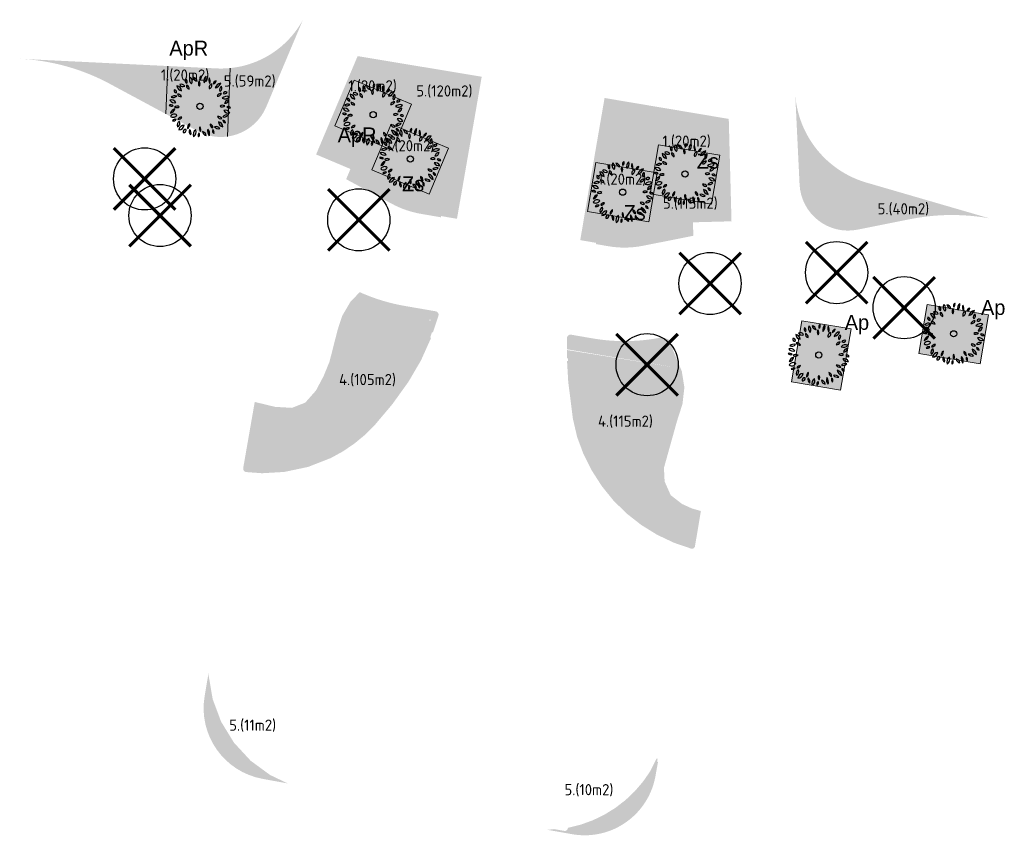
# Model space of a CAD drawing. Header units: metres. Extents: x 197542 to 199322, y 355606 to 356153.
# Tile 16 of 19: x 198723 to 198803, y 355985 to 356051. Entities that reach past the tile are written whole.
import ezdxf

# ---------------------------------------------------------------- set-up
doc = ezdxf.new("R2010")
doc.units = ezdxf.units.M
doc.layers.add('-bomen BRO 16-06-2011', color=6, linetype='Continuous')
doc.layers.add('N-WE-GR-BOOM', color=96, linetype='Continuous')
for name, color, linetype, lineweight in [('B-WE-GR-BOOM-S', 252, 'Continuous', 25), ('N-GV-GR-BEPLANTING_CULTUUR_VASTEPLANTEN-T', 1, 'Continuous', 35), ('N-WE-GR-G2C-A', 30, 'Continuous', 5), ('N-WE-GR-HEESTER-A', 86, 'Continuous', 18), ('N-WE-GR-ZAAIEN BERMEN-A', 61, 'Continuous', 5), ('V-WE-GR-BOOM-S', 10, 'Continuous', 25)]:
    doc.layers.add(name, color=color, linetype=linetype, lineweight=lineweight)
doc.layers.add('N-WE-GR-GRAS_BERM-A', color=7, linetype='Continuous', lineweight=18, true_color=0x8dd176)
doc.styles.add('ATT', font='romans.shx')
doc.styles.add('bomennummering', font='LCALLIG.TTF', dxfattribs={"height": 0.5})
doc.styles.add('NLCS-ISO', font='NLCS-ISO.ttf')

# ---------------------------------------------------------------- blocks, each defined once
blk = doc.blocks.new('12PPLT06')
at = {"color": 0, "linetype": 'ByBlock'}
blk.add_circle((-0.000255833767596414, 0.0006692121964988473), 0.05, dxfattribs=at)
for centre, radius, start, end in [((0.05000580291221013, 0.4504235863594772), 0.05243733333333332, 125.409332, 202.710088), ((-0.02874894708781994, 0.4729173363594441), 0.05243733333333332, 305.409332, 22.710088), ((0.1770898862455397, 0.4065607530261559), 0.1137750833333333, 133.811686, 194.307734), ((-0.01192153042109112, 0.4605457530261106), 0.1137750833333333, 313.811686, 14.307734), ((-0.3790860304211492, 0.2477432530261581), 0.081791, 3.318929, 83.19036499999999), ((-0.2877341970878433, 0.3336924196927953), 0.081791, 183.318929, 263.190365), ((-0.2982741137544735, 0.2994408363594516), 0.05821033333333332, 25.453651, 116.685197), ((-0.2718556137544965, 0.3764686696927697), 0.05821033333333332, 205.453651, 296.6851970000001), ((-0.1922265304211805, 0.4144898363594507), 0.04510308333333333, 146.815069, 244.019343), ((-0.2497319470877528, 0.3986316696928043), 0.04510308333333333, 326.815069, 64.019343), ((-0.1618326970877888, 0.3338885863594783), 0.05570899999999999, 168.806602, 257.639098), ((-0.2284075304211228, 0.2902852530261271), 0.05570899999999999, 348.806602, 77.639098), ((-0.0861073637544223, 0.4282650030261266), 0.08348141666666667, 149.473723, 231.758585), ((-0.209690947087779, 0.4051008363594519), 0.08348141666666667, 329.473723, 51.758585), ((-0.02870544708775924, 0.4858358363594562), 0.08172058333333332, 192.305955, 259.684897), ((-0.1231813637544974, 0.388018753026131), 0.08172058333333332, 12.305955, 79.68489699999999), ((0.04061563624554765, 0.3678615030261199), 0.06638033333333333, 145.524785, 220.832734), ((-0.06433119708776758, 0.3620330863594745), 0.06638033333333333, 325.524785, 40.83273399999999), ((0.2574144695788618, 0.4291249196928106), 0.1143496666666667, 163.464229, 212.790564), ((0.2042821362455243, 0.3047935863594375), 0.05733175, 103.891386, 198.903947), ((0.05166538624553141, 0.3997421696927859), 0.1143496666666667, 343.464229, 32.790564), ((0.1362783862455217, 0.3418740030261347), 0.05733175, 283.891386, 18.903947), ((0.1966333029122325, 0.4278707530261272), 0.0671975, 284.100357, 348.465016), ((0.2788443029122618, 0.3492606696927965), 0.0671975, 104.100357, 168.465016), ((0.3554936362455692, 0.2580414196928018), 0.1178019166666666, 100.300505, 160.447649), ((0.2234203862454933, 0.4133692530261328), 0.1178019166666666, 280.300505, 340.447649), ((0.3801633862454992, 0.2704886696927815), 0.06404974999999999, 122.581735, 207.179988), ((0.2886953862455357, 0.2952014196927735), 0.06404974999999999, 302.581735, 27.17998800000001), ((-0.4032495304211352, 0.08753425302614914), 0.08471958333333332, 69.720138, 135.64891), ((-0.4344656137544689, 0.226225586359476), 0.08471958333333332, 249.720138, 315.64891), ((-0.3812560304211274, 0.2554981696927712), 0.03687258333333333, 163.493346, 274.469734), ((-0.4137354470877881, 0.2292142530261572), 0.03687258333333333, 343.493346, 94.469734), ((-0.3534903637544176, 0.1337669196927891), 0.06314383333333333, 22.572306, 98.33354299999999), ((-0.3043353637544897, 0.2204817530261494), 0.06314383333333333, 202.572306, 278.3335430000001), ((0.3410773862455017, 0.143559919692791), 0.06633966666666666, 86.02821899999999, 161.369762), ((0.2828089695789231, 0.230933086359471), 0.06633966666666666, 266.028219, 341.369762), ((0.4301350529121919, 0.07267058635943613), 0.09187275, 64.735263, 140.578115), ((0.4133008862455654, 0.1913606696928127), 0.04460749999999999, 59.98145400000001, 155.66759), ((0.3949721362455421, 0.248364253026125), 0.04460749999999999, 239.981454, 335.66759), ((-0.4752231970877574, -0.03667174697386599), 0.06300191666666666, 44.25764999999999, 108.592661), ((-0.450188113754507, 0.06701016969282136), 0.06300191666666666, 224.25765, 288.592661), ((-0.4559597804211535, 0.02465575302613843), 0.07996766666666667, 30.948236, 110.578394), ((-0.415484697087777, 0.1406452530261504), 0.07996766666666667, 210.948236, 290.578394), ((-0.3678316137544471, -0.06481383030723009), 0.06992266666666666, 60.509485, 129.29199), ((0.3660280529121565, -0.0461168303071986), 0.06502333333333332, 58.874764, 131.213524), ((0.3567975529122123, 0.05846016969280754), 0.06502333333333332, 238.874764, 311.213524), ((0.3983755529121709, 0.2140967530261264), 0.09187275, 244.7352629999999, 320.578115), ((0.4628914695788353, 0.03809850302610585), 0.06592175, 90.25287399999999, 173.522083), ((0.3970997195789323, 0.1114569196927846), 0.06592175, 270.252874, 353.5220830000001), ((-0.3856936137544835, -0.1306236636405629), 0.09234183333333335, 100.876159, 165.447913), ((-0.4924966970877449, -0.01673874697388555), 0.09234183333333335, 280.876159, 345.447913), ((-0.411169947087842, -0.1962779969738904), 0.07279833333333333, 54.97446299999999, 151.379225), ((-0.4332910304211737, -0.1017925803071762), 0.07279833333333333, 234.974463, 331.379225), ((-0.3776902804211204, 0.05016466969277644), 0.06992266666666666, 240.509485, 309.29199), ((0.4250529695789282, -0.2125242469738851), 0.07530733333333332, 71.371166, 141.75354), ((0.3899658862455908, -0.09454383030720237), 0.07530733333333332, 251.371166, 321.75354), ((0.4073073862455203, -0.1426145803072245), 0.08137058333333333, 29.195197, 106.718901), ((0.454932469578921, -0.02499216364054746), 0.08137058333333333, 209.195197, 286.718901), ((0.4502331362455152, -0.04529299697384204), 0.04464991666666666, 28.19813599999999, 112.191787), ((0.4727193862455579, 0.01714758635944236), 0.04464991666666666, 208.198136, 292.191787), ((-0.3988381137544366, -0.2663327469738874), 0.05835274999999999, 71.81924599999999, 140.08176), ((-0.425385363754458, -0.1734484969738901), 0.05835274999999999, 251.819246, 320.08176), ((-0.300776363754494, -0.2997434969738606), 0.06498733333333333, 113.475292, 203.45596), ((-0.3862814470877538, -0.2660029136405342), 0.06498733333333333, 293.475292, 23.45596), ((-0.2960180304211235, -0.2328259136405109), 0.06249758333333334, 87.172434, 157.236469), ((-0.3505646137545, -0.1462222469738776), 0.06249758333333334, 267.172434, 337.236469), ((-0.3404386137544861, -0.286296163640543), 0.08883749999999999, 271.632764, 352.026789), ((-0.2499286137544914, -0.3874203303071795), 0.08883749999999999, 91.63276400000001, 172.026789), ((-0.1213639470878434, -0.3477423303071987), 0.07992766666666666, 122.887314, 186.725334), ((-0.244141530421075, -0.289984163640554), 0.07992766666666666, 302.887314, 6.725333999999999), ((0.2217668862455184, -0.2893535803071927), 0.05859191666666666, 173.649981, 254.6514450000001), ((0.1480257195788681, -0.3393753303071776), 0.05859191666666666, 353.649981, 74.65144500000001), ((0.2959620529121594, -0.2261938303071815), 0.06442966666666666, 28.807165, 103.91988), ((0.336918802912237, -0.1326099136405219), 0.06442966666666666, 208.807165, 283.91988), ((0.3923588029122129, -0.2358448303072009), 0.0967875, 186.548686, 256.891132), ((0.2742512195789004, -0.3411484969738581), 0.0967875, 6.548686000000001, 76.891132), ((0.410380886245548, -0.2204391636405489), 0.04222583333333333, 179.255722, 267.628659), ((0.3664114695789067, -0.2620803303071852), 0.04222583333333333, 359.255722, 87.628659), ((-0.2305322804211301, -0.4082693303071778), 0.04104691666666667, 76.54190600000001, 193.477426), ((-0.2608957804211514, -0.3779159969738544), 0.04104691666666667, 256.541906, 13.477426), ((-0.09836994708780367, -0.3976454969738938), 0.07587533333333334, 159.116987, 230.360624), ((-0.2176659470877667, -0.4290285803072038), 0.07587533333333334, 339.116987, 50.360624), ((-0.01992978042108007, -0.4540436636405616), 0.09055483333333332, 122.116989, 201.727527), ((-0.152194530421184, -0.4108697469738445), 0.09055483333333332, 302.116989, 21.727527), ((0.0214697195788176, -0.4669088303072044), 0.05212266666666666, 129.747505, 206.070901), ((-0.05867703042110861, -0.4497403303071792), 0.05212266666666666, 309.747505, 26.070901), ((0.05309013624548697, -0.3604013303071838), 0.06279416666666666, 148.787661, 221.5977109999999), ((-0.04757369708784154, -0.3695494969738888), 0.06279416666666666, 328.787661, 41.597711), ((0.1123076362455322, -0.397803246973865), 0.07050225, 185.31956, 260.418968), ((0.03037446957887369, -0.4738584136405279), 0.07050225, 5.31956, 80.41896799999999), ((0.2468061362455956, -0.3953419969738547), 0.1233375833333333, 165.20711, 218.321749), ((0.0307931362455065, -0.4403295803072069), 0.1233375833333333, 345.20711, 38.321749), ((0.2555320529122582, -0.3939920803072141), 0.05361883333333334, 156.775419, 231.2879720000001), ((0.1727245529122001, -0.4146869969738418), 0.05361883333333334, 336.775419, 51.287972), ((0.2580326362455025, -0.405242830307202), 0.08059875, 38.69621400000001, 106.241545), ((0.2983952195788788, -0.2774710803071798), 0.08059875, 218.696214, 286.241545)]:
    blk.add_arc(centre, radius, start, end, dxfattribs=at)
at = {"color": 0, "linetype": 'ByBlock', "style": 'ATT'}
for tag, p, flags in [('ITEM', (-0.9110891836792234, -3.045691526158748), 3), ('ROOM_NUMBER', (-0.9110891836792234, -4.379024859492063), 1)]:
    blk.add_attdef(tag, p, '', height=1, dxfattribs=dict(at, flags=flags))
blk = doc.blocks.new('BOOM_VERWIJDEREN')
at = {"layer": 'B-WE-GR-BOOM-S', "ltscale": 0.1}
h = blk.add_hatch(color=256, dxfattribs=at)
edge = h.paths.add_edge_path()
edge.add_arc((0, 0), 0.15, 0, 360)
at = {"layer": 'B-WE-GR-BOOM-S'}
for centre, radius in [((-7.361222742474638e-12, 5.115907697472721e-12), 2.5), ((0, 0), 0.04499999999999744)]:
    blk.add_circle(centre, radius, dxfattribs=at)
at = {"layer": 'B-WE-GR-BOOM-S', "ltscale": 0.1}
blk.add_circle((0, 0), 0.15, dxfattribs=at)
at = {"layer": 'V-WE-GR-BOOM-S', "const_width": 0.25, "flags": 128}
for points in [[(2.474873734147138, -2.474873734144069), (-2.474873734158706, 2.474873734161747)], [(2.474873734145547, 2.474873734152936), (-2.474873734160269, -2.474873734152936)]]:
    blk.add_lwpolyline(points, dxfattribs=at)

msp = doc.modelspace()

# ---------------------------------------------------------------- hatches: boundary and pattern name
at = {"layer": 'N-WE-GR-G2C-A'}
h = msp.add_hatch(color=256, dxfattribs=at)
h.dxf.hatch_style = 1
h.paths.add_polyline_path([(198756.5899702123, 356025.4222802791), (198756.5150994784, 356025.4469770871), (198756.5855822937, 356025.6606524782), (198756.3481651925, 356025.7389667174), (198756.4913797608, 356026.7910157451, -0.3751186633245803), (198756.448124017, 356026.8405588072, -1), (198756.548124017, 356026.8405588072, -0.4544199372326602), (198756.4913797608, 356026.7910157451), (198756.3481651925, 356025.7389667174), (198756.5855822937, 356025.6606524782), (198756.656065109, 356025.8743278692), (198756.7320385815, 356025.8492673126), (198757.1733590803, 356027.1871725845, 0.4581084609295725), (198756.9551296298, 356027.550795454), (198754.4946043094, 356027.975976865, -0.06284975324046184), (198750.8431168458, 356029.0909544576), (198750.092, 356028.302), (198749.444, 356027.197), (198749.071, 356026.07), (198748.414, 356023.493), (198747.939, 356022.335), (198747.325, 356021.177), (198746.47, 356020.208), (198745.402, 356019.784), (198744.03, 356019.865), (198742.4012640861, 356020.2600325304), (198741.4744157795, 356014.9460773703, 0.4426395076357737), (198741.7295094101, 356014.6193259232), (198742.9867504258, 356014.5254813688), (198744.7787288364, 356014.6306605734), (198746.6968536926, 356015.0345280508), (198748.5235569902, 356015.7486834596), (198749.4860432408, 356016.2778552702), (198750.4029770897, 356016.8992890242), (198751.2570788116, 356017.6041683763), (198752.0390489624, 356018.3822090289), (198753.4723265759, 356020.0803206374), (198754.7683231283, 356021.8849983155), (198755.7781066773, 356023.6098391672)])
h = msp.add_hatch(color=256, dxfattribs=at)
h.dxf.hatch_style = 1
edge = h.paths.add_edge_path(flags=17)
edge.add_arc((198768.8165465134, 356024.0129395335), 0.1499999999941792, 0, 360)
edge = h.paths.add_edge_path()
edge.add_line((198775.6775129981, 356025.3002092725), (198775.11376456, 356025.4462207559))
edge.add_arc((198772.1387084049, 356040.3726215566), 15.21999999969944, 260.1960457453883, 281.2721915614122, ccw=False)
edge.add_line((198769.5470847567, 356025.3748921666), (198767.844611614, 356025.669081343))
edge.add_arc((198767.7969339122, 356025.3931704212), 0.279999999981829, 80.19604573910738, 179.9039199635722)
edge.add_line((198767.5169343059, 356025.3936399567), (198767.5154304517, 356024.4968415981))
edge.add_line((198767.5154304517, 356024.4968415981), (198767.8529470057, 356024.4357055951))
edge.add_line((198767.8529470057, 356024.4357055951), (198776.6500214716, 356022.965970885))
edge.add_line((198776.6500214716, 356022.965970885), (198775.6775129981, 356025.3002092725))
h = msp.add_hatch(color=256, dxfattribs=at)
h.dxf.hatch_style = 1
h.paths.add_polyline_path([(198775.313, 356014.956), (198776.369, 356018.736), (198776.804, 356020.092), (198776.958, 356021.427), (198776.75, 356022.726), (198776.6500214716, 356022.965970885), (198767.5190827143, 356024.436265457), (198767.5104700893, 356023.7773541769), (198767.5943350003, 356023.7762377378), (198767.5939576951, 356023.5512380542), (198767.5197080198, 356023.5513625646), (198767.6162041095, 356021.8781391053), (198767.992838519, 356018.8958703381), (198768.331097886, 356017.4454849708), (198768.8488670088, 356016.049375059), (198769.5220487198, 356014.7246636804), (198770.3264980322, 356013.4751579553), (198771.2610933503, 356012.3211786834), (198772.3203252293, 356011.2806333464), (198773.499925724, 356010.3578099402), (198774.7740433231, 356009.5716941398), (198776.1287790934, 356008.9322037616), (198777.5139189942, 356008.4589476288), (198777.6961081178, 356008.4735677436), (198777.8022754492, 356008.6094619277), (198778.2852140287, 356011.486311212), (198777.554, 356011.697), (198776.767, 356012.056), (198775.856, 356012.763), (198775.368, 356013.866)])
edge = h.paths.add_edge_path(flags=16)
edge.add_arc((198768.8165465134, 356024.0129395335), 0.1499999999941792, 0, 360)
at = {"layer": 'N-WE-GR-GRAS_BERM-A'}
h = msp.add_hatch(color=256, dxfattribs=at)
h.dxf.hatch_style = 1
edge = h.paths.add_edge_path(flags=16)
edge.add_arc((198738.0179324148, 356044.0251818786), 0.07500000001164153, 0, 360)
edge = h.paths.add_edge_path(flags=16)
edge.add_arc((198738.0179324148, 356044.0251818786), 0.02249999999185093, 0, 360)
edge = h.paths.add_edge_path()
edge.add_arc((198739.684912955, 356054.5817692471), 7.508259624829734, 268.25288687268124, 275.59218418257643, ccw=False)
edge.add_line((198739.456, 356047.077), (198735.4243935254, 356047.2741356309))
edge.add_line((198735.4243935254, 356047.2741356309), (198735.239885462, 356043.4254022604))
edge.add_line((198735.239885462, 356043.4254022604), (198737.8128407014, 356042.0411368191))
edge.add_arc((198739.6843065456, 356045.5196588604), 3.94999999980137, 241.7194804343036, 277.4804020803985)
edge.add_line((198740.198545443, 356041.6032755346), (198740.4165713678, 356047.109243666))
h = msp.add_hatch(color=256, dxfattribs=at)
h.dxf.hatch_style = 1
h.paths.add_polyline_path([(198750.3995974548, 356046.1509615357), (198748.8437592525, 356042.4659422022), (198753.4500334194, 356040.5211444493), (198755.0058716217, 356044.2061637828)])
h = msp.add_hatch(color=256, dxfattribs=at)
h.dxf.hatch_style = 1
h.paths.add_polyline_path([(198753.3737840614, 356042.6040713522), (198751.8179458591, 356038.9190520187), (198756.424220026, 356036.9742542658), (198757.9800582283, 356040.6592735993)])
h = msp.add_hatch(color=256, dxfattribs=at)
h.dxf.hatch_style = 1
h.paths.add_polyline_path([(198774.8827173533, 356040.9379631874), (198774.2162469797, 356036.9938768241), (198779.1463549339, 356036.1607888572), (198779.8128253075, 356040.1048752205)])
h = msp.add_hatch(color=256, dxfattribs=at)
h.dxf.hatch_style = 1
h.paths.add_polyline_path([(198769.8441545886, 356039.530012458), (198769.177684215, 356035.5859260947), (198774.1077921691, 356034.7528381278), (198774.7742625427, 356038.6969244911)])
h = msp.add_hatch(color=256, dxfattribs=at)
h.dxf.hatch_style = 1
h.paths.add_polyline_path([(198796.481704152, 356028.0915742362), (198795.8152337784, 356024.1474878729), (198800.7453417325, 356023.314399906), (198801.4118121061, 356027.2584862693)])
h = msp.add_hatch(color=256, dxfattribs=at)
h.dxf.hatch_style = 1
h.paths.add_polyline_path([(198790.360513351, 356026.1276125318), (198786.4167090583, 356026.7957500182), (198785.5815372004, 356021.8659946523), (198789.5253414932, 356021.1978571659)])
at = {"layer": 'N-WE-GR-HEESTER-A'}
h = msp.add_hatch(color=256, dxfattribs=at)
h.dxf.hatch_style = 1
edge = h.paths.add_edge_path()
edge.add_arc((198739.6849129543, 356054.5817692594), 7.508259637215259, 306.6669698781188, 331.5037753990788, ccw=False)
edge.add_arc((198739.6849129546, 356054.5817692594), 7.508259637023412, 268.252886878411, 306.6669698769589, ccw=False)
edge.add_line((198739.456, 356047.077), (198723.502096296, 356047.8571066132))
edge.add_arc((198722.6693881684, 356030.8274531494), 17.04999999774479, 68.03931630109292, 87.2006071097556, ccw=False)
edge.add_arc((198722.6693881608, 356030.8274531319), 17.05000001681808, 61.719480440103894, 68.03931629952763, ccw=False)
edge.add_line((198730.7474875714, 356045.842339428), (198737.8128407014, 356042.041136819))
edge.add_arc((198739.6843065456, 356045.5196588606), 3.95000000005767, 241.7194804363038, 337.1244649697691)
edge.add_line((198743.3236448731, 356043.9841730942), (198746.2835360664, 356050.9995721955))
h = msp.add_hatch(color=256, dxfattribs=at)
h.dxf.hatch_style = 1
edge = h.paths.add_edge_path()
edge.add_arc((198798.4857276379, 356018.0928943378), 17.2000000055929, 79.98867328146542, 93.8199832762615, ccw=False)
edge.add_line((198801.4758248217, 356035.0309969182), (198791.553, 356037.915))
edge.add_arc((198793.831144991, 356045.5596088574), 7.976840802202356, 211.7701605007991, 253.4055885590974, ccw=False)
edge.add_arc((198793.8311449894, 356045.5596088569), 7.976840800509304, 183.5326820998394, 211.7701605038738, ccw=False)
edge.add_line((198785.8694616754, 356045.0680928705), (198786.05065933, 356041.3115188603))
edge.add_line((198786.05065933, 356041.3115188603), (198786.2223434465, 356037.75217869))
edge.add_arc((198790.1178144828, 356037.940076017), 3.899999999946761, 182.7615110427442, 281.272191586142)
edge.add_line((198790.8801481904, 356034.1153084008), (198795.1236405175, 356034.9611002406))
edge.add_arc((198798.4857276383, 356018.0928943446), 17.19999999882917, 93.81998327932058, 101.27219158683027, ccw=False)
at = {"layer": 'N-WE-GR-ZAAIEN BERMEN-A'}
h = msp.add_hatch(color=256, dxfattribs=at)
h.dxf.hatch_style = 1
edge = h.paths.add_edge_path()
edge.add_line((198760.642950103, 356046.3402248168), (198760.6562404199, 356046.4167149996))
edge.add_line((198760.6562404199, 356046.4167149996), (198750.6764469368, 356048.0711820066))
edge.add_line((198750.6764469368, 356048.0711820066), (198750.0796254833, 356046.6576040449))
edge.add_line((198750.0796254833, 356046.6576040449), (198747.3371885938, 356040.1621130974))
edge.add_line((198747.3371885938, 356040.1621130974), (198750.100953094, 356038.9952344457))
edge.add_line((198750.100953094, 356038.9952344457), (198749.7533852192, 356038.1720162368))
edge.add_line((198749.7533852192, 356038.1720162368), (198753.4294351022, 356036.1942792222))
edge.add_arc((198757.07763021, 356042.9752569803), 7.700064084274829, 241.7195579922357, 260.1959708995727)
edge.add_line((198755.7664725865, 356035.3876451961), (198757.3705429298, 356035.1104601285))
edge.add_line((198757.3705429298, 356035.1104601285), (198757.3875706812, 356035.2089997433))
edge.add_line((198757.3875706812, 356035.2089997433), (198758.3729668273, 356035.0387222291))
edge.add_line((198758.3729668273, 356035.0387222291), (198758.6660347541, 356034.9880797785))
edge.add_line((198758.6660347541, 356034.9880797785), (198759.005251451, 356036.9137620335))
edge.add_line((198759.005251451, 356036.9137620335), (198759.6449541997, 356040.5942483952))
edge.add_line((198759.6449541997, 356040.5942483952), (198760.642950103, 356046.3402248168))
h = msp.add_hatch(color=256, dxfattribs=at)
h.dxf.hatch_style = 1
edge = h.paths.add_edge_path()
edge.add_line((198780.5276574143, 356043.0223628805), (198770.5382239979, 356044.7047835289))
edge.add_line((198770.5382239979, 356044.7047835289), (198769.4381349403, 356038.3302672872))
edge.add_line((198769.4381349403, 356038.3302672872), (198768.5837764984, 356033.2742834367))
edge.add_line((198768.5837764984, 356033.2742834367), (198769.865393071, 356033.0528187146))
edge.add_line((198769.865393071, 356033.0528187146), (198769.8483653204, 356032.9542790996))
edge.add_line((198769.8483653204, 356032.9542790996), (198770.8275716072, 356032.785071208))
edge.add_arc((198772.1387084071, 356040.3726215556), 7.699999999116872, 260.1960457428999, 281.2721915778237)
edge.add_line((198773.6438288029, 356032.8211572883), (198777.6775087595, 356033.6251303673))
edge.add_line((198777.6775087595, 356033.6251303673), (198777.6486767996, 356034.7047619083))
edge.add_line((198777.6486767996, 356034.7047619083), (198780.7475719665, 356034.7875190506))
edge.add_line((198780.7475719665, 356034.7875190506), (198780.5276574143, 356043.0223628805))
h = msp.add_hatch(color=256, dxfattribs=at)
h.dxf.hatch_style = 1
edge = h.paths.add_edge_path()
edge.add_line((198739.017, 355996.366), (198738.703, 355998.211))
edge.add_line((198738.703, 355998.211), (198738.7069567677, 355998.5810618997))
edge.add_line((198738.7069567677, 355998.5810618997), (198738.3711664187, 355996.5974798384))
edge.add_arc((198744.0700852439, 355995.6327393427), 5.780000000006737, 170.3917847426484, 259.699758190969)
edge.add_line((198743.0365844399, 355989.9458881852), (198745.0588243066, 355989.5783760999))
edge.add_line((198745.0588243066, 355989.5783760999), (198744.4226540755, 355989.881780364))
edge.add_line((198744.4226540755, 355989.881780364), (198743.638, 355990.256))
edge.add_line((198743.638, 355990.256), (198743.1455828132, 355990.6169801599))
edge.add_line((198743.1455828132, 355990.6169801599), (198742.072, 355991.404))
edge.add_line((198742.072, 355991.404), (198740.73, 355992.859))
edge.add_line((198740.73, 355992.859), (198739.696, 355994.546))
edge.add_line((198739.696, 355994.546), (198739.017, 355996.366))
h = msp.add_hatch(color=256, dxfattribs=at)
h.dxf.hatch_style = 1
h.paths.add_polyline_path([(198772.0359474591, 355986.3047102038), (198770.3985471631, 355987.0043044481), (198769.611, 355986.622), (198768.654, 355986.273), (198767.682, 355986.026), (198767.5963789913, 355986.0172115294), (198767.5876044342, 355985.9676994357, -0.4142135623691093), (198767.2920190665, 355985.761109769), (198766.4885544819, 355985.903500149), (198765.9442288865, 355985.8476284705), (198767.9327845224, 355985.4952156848, 0.1872347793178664)])
h.paths.add_polyline_path([(198774.6294661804, 355990.159726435), (198774.8388646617, 355991.3197036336), (198774.7601371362, 355991.3339154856), (198774.8002390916, 355991.5560630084), (198774.7103867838, 355991.5722831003), (198774.213, 355990.563), (198773.642, 355989.738), (198772.98, 355988.963), (198772.236, 355988.252), (198771.417, 355987.618), (198770.538, 355987.072), (198770.3985471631, 355987.0043044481), (198772.0359474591, 355986.3047102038, 0.2098078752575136)])

# ---------------------------------------------------------------- linework, layer by layer
at = {"layer": 'N-WE-GR-GRAS_BERM-A', "flags": 128}
for points in [[(198735.2398854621, 356043.4254022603), (198735.4233489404, 356047.2741867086)], [(198740.198545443, 356041.6032755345), (198740.4165713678, 356047.109243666)]]:
    msp.add_lwpolyline(points, dxfattribs=at)
for points in [[(198750.3995974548, 356046.1509615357), (198748.8437592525, 356042.4659422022), (198753.4500334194, 356040.5211444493), (198755.0058716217, 356044.2061637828)], [(198753.3737840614, 356042.6040713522), (198751.8179458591, 356038.9190520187), (198756.424220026, 356036.9742542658), (198757.9800582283, 356040.6592735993)], [(198774.8827173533, 356040.9379631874), (198774.2162469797, 356036.9938768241), (198779.1463549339, 356036.1607888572), (198779.8128253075, 356040.1048752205)], [(198769.8441545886, 356039.530012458), (198769.177684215, 356035.5859260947), (198774.1077921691, 356034.7528381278), (198774.7742625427, 356038.6969244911)], [(198796.481704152, 356028.0915742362), (198795.8152337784, 356024.1474878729), (198800.7453417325, 356023.314399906), (198801.4118121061, 356027.2584862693)], [(198790.360513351, 356026.1276125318), (198786.4167090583, 356026.7957500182), (198785.5815372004, 356021.8659946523), (198789.5253414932, 356021.1978571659)]]:
    msp.add_lwpolyline(points, close=True, dxfattribs=at)

# ---------------------------------------------------------------- block references
at = {"layer": 'N-WE-GR-BOOM', "xscale": 5, "yscale": 5, "zscale": 5}
for p in [(198737.9954324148, 356044.0251818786), (198751.9304668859, 356043.3551106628), (198754.9094190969, 356039.8027164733), (198777.0114538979, 356038.5832426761), (198771.9948804, 356037.1292279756), (198798.6104406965, 356025.7368537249), (198787.769877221, 356024.0384022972)]:
    msp.add_blockref('12PPLT06', p, dxfattribs=at)
at = {"layer": 'V-WE-GR-BOOM-S'}
for p in [(198733.545, 356038.198), (198734.7831636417, 356035.2513800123), (198750.769, 356034.902), (198789.2, 356030.66), (198779.024, 356029.785), (198794.6331693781, 356027.8368306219), (198773.959, 356023.254)]:
    msp.add_blockref('BOOM_VERWIJDEREN', p, dxfattribs=at)

# ---------------------------------------------------------------- texts
at = {"layer": '-bomen BRO 16-06-2011', "char_height": 1.2, "attachment_point": 6, "style": 'bomennummering'}
for s, insert in [('ApR', (198738.6537985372, 356048.532650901)), ('ApR', (198752.1959175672, 356041.5531040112)), ('Zs', (198779.7293481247, 356039.6108679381)), ('Zs', (198756.0331365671, 356037.7942832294)), ('Zs', (198773.8469163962, 356035.4786773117)), ('Ap', (198802.7758123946, 356027.6763549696)), ('Ap', (198791.8182675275, 356026.4775534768))]:
    msp.add_mtext(s, dxfattribs=dict(at, insert=insert))
at = {"layer": 'N-GV-GR-BEPLANTING_CULTUUR_VASTEPLANTEN-T', "style": 'NLCS-ISO'}
for s, p in [('1.(20m2)', (198734.8517682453, 356046.1043692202)), ('5.(59m2)', (198739.9119171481, 356045.6217327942)), ('1.(20m2)', (198749.9335388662, 356045.2297022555)), ('5.(120m2)', (198755.3966095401, 356044.8217585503)), ('1.(20m2)', (198752.9580649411, 356040.4183726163)), ('1.(20m2)', (198775.1918287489, 356040.7856747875)), ('1.(20m2)', (198770.0021192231, 356037.734581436)), ('5.(115m2)', (198775.2377553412, 356035.7973309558)), ('5.(40m2)', (198792.5011374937, 356035.3449248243)), ('4.(105m2)', (198749.1818659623, 356021.6088683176)), ('4.(115m2)', (198770.0082846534, 356018.2626268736)), ('5.(11m2)', (198740.3476013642, 355993.8184447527)), ('5.(10m2)', (198767.3167371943, 355988.6275131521))]:
    msp.add_text(s, height=0.9, dxfattribs=at).set_placement(p)

doc.saveas('drawing.dxf')
